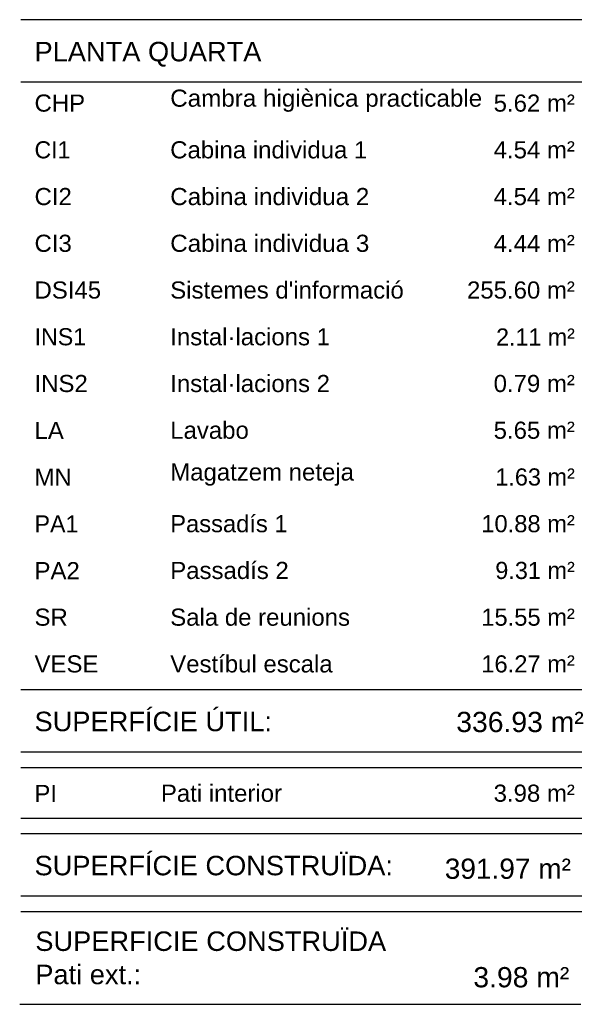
# Model space of a CAD drawing. Header units: metres. Extents: x -1 to 441, y -6 to 31.
# Tile 24 of 24: x 433.48 to 440.7, y 13.88 to 26.52. Entities that reach past the tile are written whole.
import ezdxf

# ---------------------------------------------------------------- set-up
doc = ezdxf.new("R2010")
doc.units = ezdxf.units.M
doc.linetypes.add('CONTINUA', pattern=[0])
doc.layers.add('P4 RESUM LOCAL', color=7, linetype='CONTINUA', lineweight=25)
doc.styles.add('ARIAL', font='arial.ttf')

msp = doc.modelspace()

# ---------------------------------------------------------------- linework, layer by layer
at = {"layer": 'P4 RESUM LOCAL', "color": 7, "linetype": 'CONTINUA', "lineweight": 25, "transparency": 33554687}
for p, q in [((433.497, 26.519), (440.697, 26.519)), ((433.497, 25.719), (440.697, 25.719)), ((433.497, 17.919), (440.697, 17.919)), ((433.497, 17.119), (440.697, 17.119)), ((433.497, 16.919), (440.697, 16.919)), ((433.497, 16.269), (440.697, 16.269)), ((433.497, 16.069), (440.697, 16.069)), ((433.497, 15.269), (440.697, 15.269)), ((433.497, 15.069), (440.697, 15.069)), ((433.484, 13.878), (440.684, 13.878))]:
    msp.add_line(p, q, dxfattribs=at)

# ---------------------------------------------------------------- texts
at = {"layer": 'P4 RESUM LOCAL', "color": 7, "linetype": 'CONTINUA', "lineweight": 25, "transparency": 33554687, "style": 'ARIAL'}
for s, insert, char_height, width, attachment_point in [('\\W1.00;PLANTA QUARTA', (433.674, 26.234), 0.25, 3.04175, 1), ('\\W1.01;Cambra higiènica practicable', (435.415, 25.335), 0.22, 4.09996, 7), ('\\W1.00;CHP', (433.674, 25.335), 0.22, 0.76275, 7), ('\\W1.00;    5.62 m²', (440.606, 25.335), 0.22, 1.49198, 9), ('\\W0.96;CI1', (433.674, 24.735), 0.22, 0.58635, 7), ('\\W1.00;Cabina individua 1', (435.415, 24.735), 0.22, 2.65831, 7), ('\\W1.00;    4.54 m²', (440.606, 24.735), 0.22, 1.49198, 9), ('\\W1.00;    4.54 m²', (440.606, 24.135), 0.22, 1.49198, 9), ('\\W1.00;CI2', (433.674, 24.135), 0.22, 0.59005, 7), ('\\W1.01;Cabina individua 2', (435.415, 24.135), 0.22, 2.65904, 7), ('\\W1.01;Cabina individua 3', (435.415, 23.535), 0.22, 2.65904, 7), ('\\W1.00;    4.44 m²', (440.606, 23.535), 0.22, 1.49198, 9), ('\\W1.00;CI3', (433.674, 23.535), 0.22, 0.59005, 7), ("\\W1.00;Sistemes d'informació", (435.415, 22.935), 0.22, 3.12072, 7), ('\\W1.00;DSI45', (433.674, 22.935), 0.22, 0.96807, 7), ('\\W1.00;  255.60 m²', (440.606, 22.935), 0.22, 1.66837, 9), ('\\W1.00;Instal·lacions 1', (435.415, 22.335), 0.22, 2.17017, 7), ('\\W0.97;INS1', (433.674, 22.335), 0.22, 0.7929, 7), ('\\W0.97;    2.11 m²', (440.606, 22.335), 0.22, 1.48939, 9), ('\\W1.00;Instal·lacions 2', (435.415, 21.735), 0.22, 2.17106, 7), ('\\W1.00;    0.79 m²', (440.606, 21.735), 0.22, 1.49198, 9), ('\\W1.00;INS2', (433.674, 21.735), 0.22, 0.79552, 7), ('\\W1.00;Lavabo', (435.415, 21.135), 0.22, 1.12611, 7), ('\\W1.00;    5.65 m²', (440.606, 21.135), 0.22, 1.49198, 9), ('\\W1.00;LA', (433.674, 21.135), 0.22, 0.48722, 7), ('\\W1.00;MN', (433.674, 20.535), 0.22, 0.59012, 7), ('\\W1.00;Magatzem neteja', (435.415, 20.535), 0.22, 2.47903, 7), ('\\W0.98;    1.63 m²', (440.606, 20.535), 0.22, 1.49067, 9), ('\\W0.97;PA1', (433.674, 19.935), 0.22, 0.6897, 7), ('\\W0.99;Passadís 1', (435.415, 19.935), 0.22, 1.63424, 7), ('\\W0.99;   10.88 m²', (440.606, 19.935), 0.22, 1.57895, 9), ('\\W1.00;Passadís 2', (435.415, 19.335), 0.22, 1.63544, 7), ('\\W0.98;    9.31 m²', (440.606, 19.335), 0.22, 1.49067, 9), ('\\W1.00;PA2', (433.674, 19.335), 0.22, 0.69277, 7), ('\\W1.00;Sala de reunions', (435.415, 18.735), 0.22, 2.43152, 7), ('\\W0.99;   15.55 m²', (440.606, 18.735), 0.22, 1.57895, 9), ('\\W1.00;SR', (433.674, 18.735), 0.22, 0.53868, 7), ('\\W1.00;VESE', (433.674, 18.135), 0.22, 0.93107, 7), ('\\W1.00;Vestíbul escala', (435.415, 18.135), 0.22, 2.20399, 7), ('\\W0.99;   16.27 m²', (440.606, 18.135), 0.22, 1.57895, 9), ('\\W1.00;SUPERFÍCIE ÚTIL:   ', (433.674, 17.634), 0.25, 3.46235, 1), ('\\W1.00;  336.93 m²', (440.72, 17.369), 0.26, 1.97171, 9), ('\\W0.99;PI', (433.674, 16.475), 0.22, 0.39816, 7), ('\\W1.00;Pati interior', (435.295, 16.475), 0.22, 1.6723, 7), ('\\W1.00;   3.98 m²', (440.606, 16.475), 0.22, 1.40771, 9), ('\\W1.00;SUPERFÍCIE CONSTRUÏDA:  ', (433.674, 15.784), 0.25, 4.92509, 1), ('\\W0.99;  391.97 m²', (440.556, 15.485), 0.26, 1.97032, 9), ('\\W1.00;  3.98 m²', (440.535, 14.092), 0.26, 1.56408, 9)]:
    msp.add_mtext(s, dxfattribs=dict(at, insert=insert, char_height=char_height, width=width, attachment_point=attachment_point))
at = {"layer": 'P4 RESUM LOCAL', "color": 7, "linetype": 'CONTINUA', "lineweight": 25, "transparency": 33554687, "insert": (433.684, 14.813), "char_height": 0.25, "width": 4.73349, "attachment_point": 1, "line_spacing_factor": 1.024096, "style": 'ARIAL'}
msp.add_mtext('\\A1;{\\fArial|i0|b0;\\H0.250000;\\W1.000000;\\C7;SUPERFICIE CONSTRUÏDA }\\P{\\fArial|i0|b0;\\H0.250000;\\W1.000000;\\C7;Pati ext.: }\\P', dxfattribs=at)

doc.saveas('drawing.dxf')
